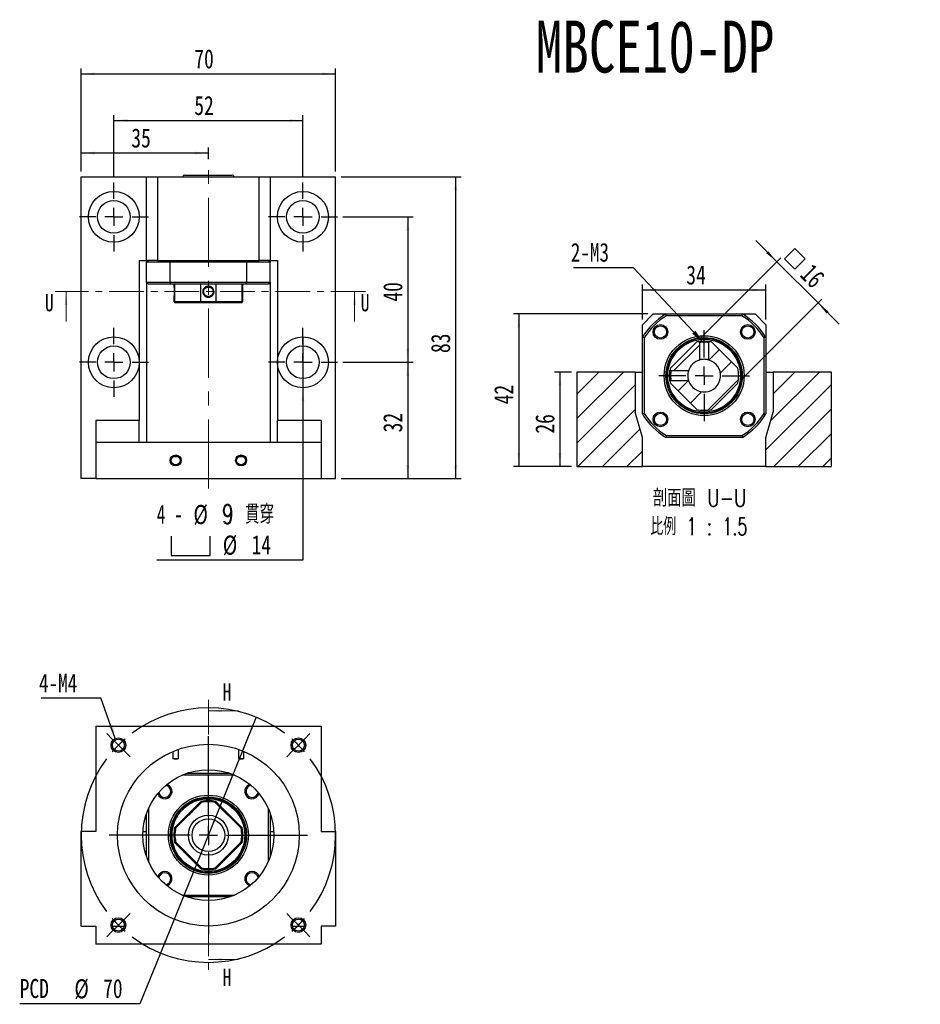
# Model space of a CAD drawing. Header units: millimetres. Extents: x 23 to 297, y 7 to 199.
# Tile 1 of 9: x 23 to 189, y 18 to 199. Entities that reach past the tile are written whole.
import ezdxf

# ---------------------------------------------------------------- set-up
doc = ezdxf.new("R2010")
doc.units = ezdxf.units.MM
doc.linetypes.add('CENTER', pattern=[10.16, 6.35, -1.27, 1.27, -1.27])
doc.linetypes.add('CENTERX2', pattern=[20.32, 12.7, -2.54, 2.54, -2.54])
doc.layers.add('FORMAT', color=7, linetype='Continuous')
doc.styles.add('SLDTEXTSTYLE0', font='TXT', dxfattribs={"width": 0.75})
doc.styles.add('SLDTEXTSTYLE1', font='TXT', dxfattribs={"width": 0.75, "bigfont": 'bigfont'})
doc.styles.add('SLDTEXTSTYLE3', font='TXT', dxfattribs={"width": 0.666667})
doc.styles.add('SLDTEXTSTYLE4', font='TXT', dxfattribs={"width": 0.6875, "bigfont": 'bigfont'})
doc.styles.add('SLDTEXTSTYLE5', font='TXT', dxfattribs={"width": 0.675, "bigfont": 'bigfont'})
doc.dimstyles.new('SLDDIMSTYLE1', dxfattribs={"dimtxt": 3.5, "dimasz": 2.5, "dimexe": 0, "dimexo": 0.0625, "dimgap": 0.875, "dimtad": 0, "dimtih": 1, "dimtoh": 1, "dimlfac": 1.5, "dimrnd": 1e-09, "dimzin": 12, "dimdsep": 46, "dimtxsty": 'SLDTEXTSTYLE0', "dimsah": 1, "dimcen": 0, "dimadec": 0, "dimazin": 3, "dimtfac": 1, "dimtmove": 0, "dimatfit": 3, "dimfxl": 1, "dimfrac": 2, "dimtolj": 1, "dimtzin": 12, "dimarcsym": 0})
doc.dimstyles.new('SLDDIMSTYLE2', dxfattribs={"dimtxt": 0.18, "dimasz": 2.5, "dimexe": 0, "dimexo": 0.0625, "dimgap": 0, "dimtad": 0, "dimtih": 1, "dimtoh": 1, "dimdec": 0, "dimrnd": 1e-09, "dimzin": 0, "dimdsep": 46, "dimtxsty": 'Standard', "dimsah": 1, "dimcen": 0.09, "dimadec": 0, "dimazin": 0, "dimtfac": 2.5, "dimtdec": 0, "dimtofl": 0, "dimtmove": 0, "dimatfit": 3, "dimfxl": 1, "dimfrac": 2, "dimtolj": 1, "dimtzin": 0, "dimarcsym": 0})
doc.dimstyles.new('SLDDIMSTYLE3', dxfattribs={"dimtxt": 3.5, "dimasz": 2.5, "dimexe": 0, "dimexo": 0.0625, "dimgap": 0.875, "dimtad": 1, "dimlfac": 1.5, "dimrnd": 1e-09, "dimzin": 12, "dimdsep": 46, "dimtxsty": 'SLDTEXTSTYLE0', "dimsah": 1, "dimcen": 0.09, "dimadec": 0, "dimazin": 3, "dimtfac": 1, "dimtofl": 0, "dimtmove": 0, "dimatfit": 3, "dimfxl": 1, "dimfrac": 2, "dimtolj": 1, "dimtzin": 12, "dimarcsym": 0})
doc.dimstyles.new('SLDDIMSTYLE4', dxfattribs={"dimtxt": 3.5, "dimasz": 2.5, "dimexe": 0, "dimexo": 0.0625, "dimgap": 0.875, "dimtad": 0, "dimtih": 1, "dimtoh": 1, "dimlfac": 1.5, "dimrnd": 1e-09, "dimzin": 12, "dimdsep": 46, "dimtxsty": 'SLDTEXTSTYLE0', "dimblk1": 'NONE', "dimsah": 1, "dimcen": 0, "dimadec": 0, "dimazin": 3, "dimtfac": 1, "dimtmove": 0, "dimatfit": 3, "dimldrblk": 'NONE', "dimfxl": 1, "dimfrac": 2, "dimtolj": 1, "dimtzin": 12, "dimarcsym": 0})
doc.dimstyles.new('SLDDIMSTYLE5', dxfattribs={"dimtxt": 3.5, "dimasz": 2.5, "dimexe": 0, "dimexo": 0.0625, "dimgap": 0.875, "dimtad": 1, "dimlfac": 1.5, "dimrnd": 1e-09, "dimzin": 12, "dimdsep": 46, "dimtxsty": 'SLDTEXTSTYLE0', "dimsah": 1, "dimcen": 0.09, "dimadec": 0, "dimazin": 3, "dimtfac": 1, "dimtmove": 0, "dimatfit": 0, "dimfxl": 1, "dimfrac": 2, "dimtolj": 1, "dimtzin": 12, "dimarcsym": 0})

# ---------------------------------------------------------------- blocks, each defined once
blk = doc.blocks.new('_D')
at = {"layer": 'FORMAT', "color": 7}
for p, q in [((66.83, 70.88), (49.31, 27.63)), ((49.31, 27.63), (45.53, 18.32)), ((45.53, 18.32), (23.47, 18.32))]:
    blk.add_line(p, q, dxfattribs=at)
for points in [[(66.83, 70.88), (65.66, 68.66), (66.13, 68.47)], [(49.31, 27.63), (50.48, 29.86), (50.02, 30.04)]]:
    blk.add_solid(points, dxfattribs=at)
at = {"layer": 'FORMAT', "color": 7, "char_height": 3.5, "attachment_point": 1, "style": 'SLDTEXTSTYLE0'}
for s, insert in [('PCD', (23.47, 22.88)), ('%%c', (33.5, 22.83)), ('70', (38.77, 22.88))]:
    blk.add_mtext(s, dxfattribs=dict(at, insert=insert))
blk = doc.blocks.new('SW_NOTE_0')
at = {"layer": 'FORMAT', "color": 0}
blk.add_line((-10.95, 0), (0, 0), dxfattribs=at)
at = {"layer": 'FORMAT', "color": 0, "insert": (-11.36, 4.42), "char_height": 3.44, "attachment_point": 1, "style": 'SLDTEXTSTYLE0'}
blk.add_mtext('4-M4', dxfattribs=at)
blk = doc.blocks.new('SW_CENTERMARKSYMBOL_0')
at = {"layer": 'FORMAT', "color": 0}
for p, q in [((0, 3.33), (0, 18.17)), ((-3.33, 0), (-18.17, 0)), ((0, 0), (-1.67, 0)), ((0, 0), (0, 1.67)), ((0, 0), (0, -1.67)), ((0, 0), (1.67, 0)), ((3.33, 0), (18.17, 0)), ((0, -3.33), (0, -18.17))]:
    blk.add_line(p, q, dxfattribs=at)
blk = doc.blocks.new('SW_CENTERMARKSYMBOL_1')
at = {"layer": 'FORMAT', "color": 0}
for p, q in [((-34.18, 1.18), (-35.13, 2.13)), ((1.18, 1.18), (2.13, 2.13)), ((-33, 0), (-34.18, 1.18)), ((-33, 0), (-31.82, -1.18)), ((-16.5, -13.17), (-16.5, 1.67)), ((0, 0), (-1.18, -1.18)), ((0, 0), (1.18, 1.18)), ((-31.82, -1.18), (-30.87, -2.13)), ((-1.18, -1.18), (-2.13, -2.13)), ((-16.5, -16.5), (-16.5, -14.83)), ((-19.83, -16.5), (-34.66, -16.5)), ((-16.5, -16.5), (-18.17, -16.5)), ((-16.5, -16.5), (-16.5, -18.17)), ((-16.5, -16.5), (-14.83, -16.5)), ((-13.17, -16.5), (1.67, -16.5)), ((-16.5, -19.83), (-16.5, -34.66)), ((-33, -33), (-31.82, -31.82)), ((-31.82, -31.82), (-30.87, -30.87)), ((-1.18, -31.82), (-2.13, -30.87)), ((0, -33), (-1.18, -31.82)), ((-34.18, -34.18), (-35.13, -35.13)), ((-33, -33), (-34.18, -34.18)), ((0, -33), (1.18, -34.18)), ((1.18, -34.18), (2.13, -35.13))]:
    blk.add_line(p, q, dxfattribs=at)
for start, end in [(53.1851, 126.8149), (130.9074, 135), (45, 49.0926), (135, 139.0926), (40.9074, 45), (143.1851, 216.8149), (323.1851, 36.8149), (220.9074, 225), (315, 319.0926), (225, 229.0926), (310.9074, 315), (233.1851, 306.8149)]:
    blk.add_arc((-16.5, -16.5), 23.33, start, end, dxfattribs=at)
blk = doc.blocks.new('_D_1')
at = {"layer": 'FORMAT', "color": 7}
for p, q in [((34.74, 170.96), (34.74, 189.85)), ((81.4, 170.96), (81.4, 189.85)), ((34.74, 188.85), (81.4, 188.85))]:
    blk.add_line(p, q, dxfattribs=at)
for points in [[(34.74, 188.85), (37.24, 188.6), (37.24, 189.1)], [(81.4, 188.85), (78.9, 189.1), (78.9, 188.6)]]:
    blk.add_solid(points, dxfattribs=at)
at = {"layer": 'FORMAT', "color": 7, "insert": (55.49, 193.36), "char_height": 3.5, "attachment_point": 1, "style": 'SLDTEXTSTYLE0'}
blk.add_mtext('70', dxfattribs=at)
blk = doc.blocks.new('_D_2')
at = {"layer": 'FORMAT', "color": 7}
for p, q in [((82.74, 162.63), (95.63, 162.63)), ((94.63, 162.63), (94.63, 135.96)), ((82.74, 135.96), (95.63, 135.96))]:
    blk.add_line(p, q, dxfattribs=at)
for points in [[(94.63, 162.63), (94.38, 160.13), (94.88, 160.13)], [(94.63, 135.96), (94.88, 138.46), (94.38, 138.46)]]:
    blk.add_solid(points, dxfattribs=at)
at = {"layer": 'FORMAT', "color": 7, "insert": (90.12, 147.09), "char_height": 3.5, "attachment_point": 1, "rotation": 90, "style": 'SLDTEXTSTYLE0'}
blk.add_mtext('40', dxfattribs=at)
blk = doc.blocks.new('_D_3')
at = {"layer": 'FORMAT', "color": 7}
for p, q in [((82.74, 135.96), (95.63, 135.96)), ((94.63, 135.96), (94.63, 114.63)), ((82.4, 114.63), (95.63, 114.63))]:
    blk.add_line(p, q, dxfattribs=at)
for points in [[(94.63, 135.96), (94.38, 133.46), (94.88, 133.46)], [(94.63, 114.63), (94.88, 117.13), (94.38, 117.13)]]:
    blk.add_solid(points, dxfattribs=at)
at = {"layer": 'FORMAT', "color": 7, "insert": (90.12, 123.11), "char_height": 3.5, "attachment_point": 1, "rotation": 90, "style": 'SLDTEXTSTYLE0'}
blk.add_mtext('32', dxfattribs=at)
blk = doc.blocks.new('_D_4')
at = {"layer": 'FORMAT', "color": 7}
for p, q in [((82.4, 169.96), (104.4, 169.96)), ((103.4, 169.96), (103.4, 114.63)), ((82.4, 114.63), (104.4, 114.63))]:
    blk.add_line(p, q, dxfattribs=at)
for points in [[(103.4, 169.96), (103.15, 167.46), (103.65, 167.46)], [(103.4, 114.63), (103.65, 117.13), (103.15, 117.13)]]:
    blk.add_solid(points, dxfattribs=at)
at = {"layer": 'FORMAT', "color": 7, "insert": (98.89, 137.66), "char_height": 3.5, "attachment_point": 1, "rotation": 90, "style": 'SLDTEXTSTYLE0'}
blk.add_mtext('83', dxfattribs=at)
blk = doc.blocks.new('SW_SYMBOL_HOLE_SPOT')
at = {"layer": 'FORMAT', "color": 0}
for p, q in [((0, 875), (0, 75)), ((1600, 75), (1600, 875)), ((0, 75), (1600, 75))]:
    blk.add_line(p, q, dxfattribs=at)
blk = doc.blocks.new('_D_5')
at = {"layer": 'FORMAT'}
for p, q in [((75.4, 140.63), (75.4, 131.3)), ((75.4, 131.3), (75.4, 99.68)), ((75.4, 99.68), (48.6, 99.68))]:
    blk.add_line(p, q, dxfattribs=at)
blk.add_solid([(75.4, 131.3), (75.15, 128.8), (75.65, 128.8)], dxfattribs=at)
at = {"layer": 'FORMAT', "xscale": 0.0044707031, "yscale": 0.0044707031, "zscale": 0.0044707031}
blk.add_blockref('SW_SYMBOL_HOLE_SPOT', (51.26, 100.17), dxfattribs=at)
at = {"layer": 'FORMAT', "char_height": 3.5, "attachment_point": 1}
for s, insert, style in [('4 -', (48.6, 109.86), 'SLDTEXTSTYLE3'), ('%%c', (55.33, 109.8), 'SLDTEXTSTYLE0'), ('9 \\M+18AD1\\M+190FA', (60.6, 109.86), 'SLDTEXTSTYLE4'), ('%%c', (60.71, 104.19), 'SLDTEXTSTYLE0'), ('14', (65.99, 104.25), 'SLDTEXTSTYLE0')]:
    blk.add_mtext(s, dxfattribs=dict(at, insert=insert, style=style))
blk = doc.blocks.new('_NONE')
blk = doc.blocks.new('_D_6')
at = {"layer": 'FORMAT', "color": 7}
for p, q in [((34.74, 170.96), (34.74, 175.33)), ((58.07, 173.19), (58.07, 175.33)), ((58.07, 174.33), (34.74, 174.33))]:
    blk.add_line(p, q, dxfattribs=at)
for points in [[(34.74, 174.33), (37.24, 174.08), (37.24, 174.58)], [(58.07, 174.33), (55.57, 174.58), (55.57, 174.08)]]:
    blk.add_solid(points, dxfattribs=at)
at = {"layer": 'FORMAT', "color": 7, "insert": (43.94, 178.85), "char_height": 3.5, "attachment_point": 1, "style": 'SLDTEXTSTYLE0'}
blk.add_mtext('35', dxfattribs=at)
blk = doc.blocks.new('_D_7')
at = {"layer": 'FORMAT', "color": 7}
for p, q in [((40.74, 169.96), (40.74, 181.3)), ((75.4, 169.96), (75.4, 181.3)), ((40.74, 180.3), (75.4, 180.3))]:
    blk.add_line(p, q, dxfattribs=at)
for points in [[(40.74, 180.3), (43.24, 180.05), (43.24, 180.55)], [(75.4, 180.3), (72.9, 180.55), (72.9, 180.05)]]:
    blk.add_solid(points, dxfattribs=at)
at = {"layer": 'FORMAT', "color": 7, "insert": (55.49, 184.81), "char_height": 3.5, "attachment_point": 1, "style": 'SLDTEXTSTYLE0'}
blk.add_mtext('52', dxfattribs=at)
blk = doc.blocks.new('SW_CENTERMARKSYMBOL_2')
at = {"layer": 'FORMAT', "color": 0}
for p, q in [((0, 3.33), (0, 6.33)), ((-3.33, 0), (-6.33, 0)), ((0, 0), (-1.67, 0)), ((0, 0), (0, 1.67)), ((0, 0), (0, -1.67)), ((0, 0), (1.67, 0)), ((3.33, 0), (6.33, 0)), ((0, -3.33), (0, -6.33))]:
    blk.add_line(p, q, dxfattribs=at)
blk = doc.blocks.new('SW_CENTERMARKSYMBOL_3')
at = {"layer": 'FORMAT', "color": 0}
for p, q in [((0, 3.33), (0, 6.33)), ((-3.33, 0), (-6.33, 0)), ((0, 0), (-1.67, 0)), ((0, 0), (0, 1.67)), ((0, 0), (0, -1.67)), ((0, 0), (1.67, 0)), ((3.33, 0), (6.33, 0)), ((0, -3.33), (0, -6.33))]:
    blk.add_line(p, q, dxfattribs=at)
blk = doc.blocks.new('SW_CENTERMARKSYMBOL_4')
at = {"layer": 'FORMAT', "color": 0}
for p, q in [((0, 3.33), (0, 6.33)), ((-3.33, 0), (-6.33, 0)), ((0, 0), (-1.67, 0)), ((0, 0), (0, 1.67)), ((0, 0), (0, -1.67)), ((0, 0), (1.67, 0)), ((3.33, 0), (6.33, 0)), ((0, -3.33), (0, -6.33))]:
    blk.add_line(p, q, dxfattribs=at)
blk = doc.blocks.new('SW_CENTERMARKSYMBOL_5')
at = {"layer": 'FORMAT', "color": 0}
for p, q in [((0, 3.33), (0, 6.33)), ((-3.33, 0), (-6.33, 0)), ((0, 0), (-1.67, 0)), ((0, 0), (0, 1.67)), ((0, 0), (0, -1.67)), ((0, 0), (1.67, 0)), ((3.33, 0), (6.33, 0)), ((0, -3.33), (0, -6.33))]:
    blk.add_line(p, q, dxfattribs=at)
blk = doc.blocks.new('_D_8')
at = {"layer": 'FORMAT', "color": 7}
for p, q in [((124.64, 134.18), (121.53, 134.18)), ((122.53, 134.18), (122.53, 116.84)), ((124.64, 116.84), (121.53, 116.84))]:
    blk.add_line(p, q, dxfattribs=at)
for points in [[(122.53, 134.18), (122.28, 131.68), (122.78, 131.68)], [(122.53, 116.84), (122.78, 119.34), (122.28, 119.34)]]:
    blk.add_solid(points, dxfattribs=at)
at = {"layer": 'FORMAT', "color": 7, "insert": (118.01, 122.89), "char_height": 3.5, "attachment_point": 1, "rotation": 90, "style": 'SLDTEXTSTYLE0'}
blk.add_mtext('26', dxfattribs=at)
blk = doc.blocks.new('_D_9')
at = {"layer": 'FORMAT', "color": 7}
for p, q in [((138.64, 144.84), (113.99, 144.84)), ((114.99, 144.84), (114.99, 116.84)), ((124.64, 116.84), (113.99, 116.84))]:
    blk.add_line(p, q, dxfattribs=at)
for points in [[(114.99, 144.84), (114.74, 142.34), (115.24, 142.34)], [(114.99, 116.84), (115.24, 119.34), (114.74, 119.34)]]:
    blk.add_solid(points, dxfattribs=at)
at = {"layer": 'FORMAT', "color": 7, "insert": (110.48, 128.26), "char_height": 3.5, "attachment_point": 1, "rotation": 90, "style": 'SLDTEXTSTYLE0'}
blk.add_mtext('42', dxfattribs=at)
blk = doc.blocks.new('_D_10')
at = {"layer": 'FORMAT', "color": 7}
for p, q in [((137.64, 143.84), (137.64, 150.22)), ((160.31, 143.84), (160.31, 150.22)), ((137.64, 149.22), (160.31, 149.22))]:
    blk.add_line(p, q, dxfattribs=at)
for points in [[(137.64, 149.22), (140.14, 148.97), (140.14, 149.47)], [(160.31, 149.22), (157.81, 149.47), (157.81, 148.97)]]:
    blk.add_solid(points, dxfattribs=at)
at = {"layer": 'FORMAT', "color": 7, "insert": (145.7, 153.73), "char_height": 3.5, "attachment_point": 1, "style": 'SLDTEXTSTYLE0'}
blk.add_mtext('34', dxfattribs=at)
blk = doc.blocks.new('SW_SYMBOL_MOD_BOX')
at = {"layer": 'FORMAT', "color": 0}
for p, q in [((200, 200), (200, 800)), ((200, 800), (800, 800)), ((800, 800), (800, 200)), ((200, 200), (800, 200))]:
    blk.add_line(p, q, dxfattribs=at)
blk = doc.blocks.new('_D_11')
at = {"layer": 'FORMAT', "color": 7}
for p, q in [((162.31, 154.38), (158.42, 158.27)), ((148.33, 140.4), (163.01, 155.09)), ((162.31, 154.38), (169.85, 146.84)), ((155.87, 132.86), (170.56, 147.55)), ((169.85, 146.84), (173.74, 142.95))]:
    blk.add_line(p, q, dxfattribs=at)
for points in [[(162.31, 154.38), (160.72, 156.33), (160.36, 155.98)], [(169.85, 146.84), (171.44, 144.9), (171.79, 145.25)]]:
    blk.add_solid(points, dxfattribs=at)
at = {"layer": 'FORMAT', "color": 7, "xscale": 0.0044707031, "yscale": 0.0044707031, "zscale": 0.0044707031, "rotation": 315}
blk.add_blockref('SW_SYMBOL_MOD_BOX', (162.42, 154.96), dxfattribs=at)
at = {"layer": 'FORMAT', "color": 7, "insert": (168.84, 154.31), "char_height": 3.5, "attachment_point": 1, "rotation": 315, "style": 'SLDTEXTSTYLE0'}
blk.add_mtext('16', dxfattribs=at)
blk = doc.blocks.new('SW_NOTE_1')
at = {"layer": 'FORMAT', "color": 0, "char_height": 3.175, "attachment_point": 2}
for s, insert, style in [('\\M+19655\\M+196CA\\M+19AA4 U-U', (10.32, 4.09), 'SLDTEXTSTYLE1'), ('\\M+194E4\\M+197E1 1 : 1.5', (10.2, -1.14), 'SLDTEXTSTYLE5')]:
    blk.add_mtext(s, dxfattribs=dict(at, insert=insert, style=style))
blk = doc.blocks.new('SW_NOTE_2')
at = {"layer": 'FORMAT', "color": 0}
blk.add_line((-10.95, 0), (0, 0), dxfattribs=at)
at = {"layer": 'FORMAT', "color": 0, "insert": (-11.42, 4.51), "char_height": 3.44, "attachment_point": 1, "style": 'SLDTEXTSTYLE0'}
blk.add_mtext('2-M3', dxfattribs=at)
blk = doc.blocks.new('SW_CENTERMARKSYMBOL_6')
at = {"layer": 'FORMAT', "color": 0}
for p, q in [((0, 3.33), (0, 8.33)), ((-3.33, 0), (-8.33, 0)), ((0, 0), (-1.67, 0)), ((0, 0), (0, 1.67)), ((0, 0), (0, -1.67)), ((0, 0), (1.67, 0)), ((3.33, 0), (8.33, 0)), ((0, -3.33), (0, -8.33))]:
    blk.add_line(p, q, dxfattribs=at)

msp = doc.modelspace()

# ---------------------------------------------------------------- hatches: boundary and pattern name
at = {"layer": 'FORMAT', "linetype": 'Continuous', "lineweight": 18}
h = msp.add_hatch(dxfattribs=at)
h.set_pattern_fill('ANSI31', color=256, style=0)
edge = h.paths.add_edge_path(flags=0)
edge.add_arc((148.9741, 133.5099), 6.3333, 189.444163, 192.363102)
edge.add_line((142.7876, 132.1539), (147.6181, 127.3234))
edge.add_arc((148.9741, 133.5099), 6.3333, 257.636898, 282.363102)
edge.add_line((150.3301, 127.3234), (155.1605, 132.1539))
edge.add_arc((148.9741, 133.5099), 6.3333, 347.636898, 372.363102)
edge.add_line((155.1605, 134.8659), (150.3301, 139.6964))
edge.add_arc((148.9741, 133.5099), 6.3333, 77.636898, 80.556447)
edge.add_spline(control_points=[(150.0132, 139.7574), (149.9984, 139.7428), (149.9837, 139.7282), (149.9691, 139.7136), (149.9544, 139.6989), (149.9398, 139.6843), (149.9251, 139.6697), (149.8965, 139.6411), (149.8679, 139.6125), (149.8393, 139.5839)], knot_values=[0, 0, 0, 0, 0.00009315, 0.00009315, 0.00009315, 0.0001863, 0.0001863, 0.0001863, 0.00036829, 0.00036829, 0.00036829, 0.00036829], weights=[1, 1, 1, 1, 1, 1, 1, 1, 1, 1], degree=3, periodic=0)
edge.add_line((149.8393, 139.5839), (149.8394, 136.3824))
edge.add_arc((148.9741, 133.5099), 3, -163.235945, 73.235945, ccw=False)
edge.add_line((146.1016, 132.6446), (142.8999, 132.6446))
edge.add_spline(control_points=[(142.8999, 132.6446), (142.8854, 132.63), (142.8708, 132.6153), (142.8561, 132.6007), (142.8415, 132.5861), (142.8269, 132.5714), (142.8123, 132.5568), (142.7837, 132.5281), (142.7551, 132.4995), (142.7265, 132.4709)], knot_values=[0, 0, 0, 0, 0.00009315, 0.00009315, 0.00009315, 0.0001863, 0.0001863, 0.0001863, 0.00036829, 0.00036829, 0.00036829, 0.00036829], weights=[1, 1, 1, 1, 1, 1, 1, 1, 1, 1], degree=3, periodic=0)
h = msp.add_hatch(dxfattribs=at)
h.set_pattern_fill('ANSI31', color=256, style=0)
edge = h.paths.add_edge_path(flags=0)
edge.add_arc((148.9741, 133.5099), 6.3333, 167.636898, 170.556582)
edge.add_spline(control_points=[(142.7266, 134.549), (142.7411, 134.5342), (142.7558, 134.5196), (142.7704, 134.5049), (142.785, 134.4903), (142.7996, 134.4756), (142.8143, 134.461), (142.8429, 134.4324), (142.8714, 134.4037), (142.9, 134.3751)], knot_values=[0, 0, 0, 0, 0.00009315, 0.00009315, 0.00009315, 0.0001863, 0.0001863, 0.0001863, 0.00036829, 0.00036829, 0.00036829, 0.00036829], weights=[1, 1, 1, 1, 1, 1, 1, 1, 1, 1], degree=3, periodic=0)
edge.add_line((142.9, 134.3751), (146.1016, 134.3752))
edge.add_arc((148.9741, 133.5099), 3, 106.764055, 163.235945, ccw=False)
edge.add_line((148.1088, 136.3824), (148.1088, 139.584))
edge.add_spline(control_points=[(148.1088, 139.584), (148.0941, 139.5986), (148.0795, 139.6132), (148.0649, 139.6278), (148.0502, 139.6424), (148.0356, 139.6571), (148.0209, 139.6717), (147.9923, 139.7003), (147.9637, 139.7289), (147.9351, 139.7574)], knot_values=[0, 0, 0, 0, 0.00009315, 0.00009315, 0.00009315, 0.0001863, 0.0001863, 0.0001863, 0.00036829, 0.00036829, 0.00036829, 0.00036829], weights=[1, 1, 1, 1, 1, 1, 1, 1, 1, 1], degree=3, periodic=0)
edge.add_arc((148.9741, 133.5099), 6.3333, 99.442186, 102.363102)
edge.add_line((147.6181, 139.6964), (142.7876, 134.8659))
h = msp.add_hatch(dxfattribs=at)
h.set_pattern_fill('ANSI31', color=256, style=0)
h.paths.add_polyline_path([(136.3074, 134.1766), (125.6407, 134.1766), (125.6407, 116.8432), (137.6407, 116.8432), (137.6407, 122.1766), (136.3074, 126.8432)], flags=0)
h = msp.add_hatch(dxfattribs=at)
h.set_pattern_fill('ANSI31', color=256, style=0)
h.paths.add_polyline_path([(160.3074, 122.1766), (160.3074, 116.8432), (172.3074, 116.8432), (172.3074, 134.1766), (161.6407, 134.1766), (161.6407, 126.8432)], flags=0)

# ---------------------------------------------------------------- linework, layer by layer
at = {"color": 7, "linetype": 'Continuous', "lineweight": 25}
for p, q in [((34.7378, 114.63), (34.7378, 169.9633)), ((34.7378, 169.9633), (46.7378, 169.9633)), ((46.7378, 154.63), (46.7378, 169.9633)), ((46.7378, 169.9633), (48.7378, 169.9633)), ((48.7378, 169.9633), (48.7378, 154.63)), ((48.7378, 169.9633), (67.4045, 169.9633)), ((53.7045, 170.2966), (62.4378, 170.2966)), ((67.4045, 154.63), (67.4045, 169.9633)), ((67.4045, 169.9633), (69.4045, 169.9633)), ((69.4045, 169.9633), (69.4045, 154.63)), ((69.4045, 169.9633), (81.4045, 169.9633)), ((81.4045, 114.63), (81.4045, 169.9633)), ((45.4045, 154.63), (45.4045, 125.2966)), ((45.4045, 154.63), (46.7378, 154.63)), ((48.7378, 154.63), (46.7378, 154.63)), ((46.7378, 154.63), (46.7378, 154.2966)), ((51.0474, 154.2966), (46.7378, 154.2966)), ((46.7378, 150.63), (46.7378, 154.2966)), ((48.7378, 154.63), (67.4045, 154.63)), ((65.0949, 154.2966), (51.0474, 154.2966)), ((51.0474, 150.63), (51.0474, 154.2966)), ((69.4045, 154.2966), (65.0949, 154.2966)), ((65.0949, 150.63), (65.0949, 154.2966)), ((69.4045, 154.63), (67.4045, 154.63)), ((69.4045, 154.63), (70.7378, 154.63)), ((69.4045, 154.63), (69.4045, 154.2966)), ((69.4045, 150.63), (69.4045, 154.2966)), ((70.7378, 154.63), (70.7378, 125.2966)), ((46.7378, 150.63), (51.0474, 150.63)), ((46.7378, 150.63), (46.7378, 121.2966)), ((51.143, 150.2966), (47.0712, 150.2966)), ((51.0474, 150.63), (65.0949, 150.63)), ((64.9994, 150.2966), (51.143, 150.2966)), ((51.7378, 150.2966), (51.7378, 149.908)), ((51.8847, 150.2966), (51.8847, 147.0966)), ((56.7152, 147.0966), (56.7152, 150.2966)), ((59.4272, 150.2966), (59.4272, 147.0966)), ((64.2576, 147.0966), (64.2576, 150.2966)), ((64.4045, 147.0966), (64.4045, 150.2966)), ((69.0712, 150.2966), (64.9994, 150.2966)), ((65.0949, 150.63), (69.4045, 150.63)), ((69.4045, 150.63), (69.4045, 121.2966)), ((51.7378, 147.8855), (51.7378, 147.0966)), ((51.7378, 147.0966), (51.9378, 146.8966)), ((51.7378, 147.0966), (51.8847, 147.0966)), ((51.8847, 147.0966), (56.7152, 147.0966)), ((52.0679, 146.8966), (51.9378, 146.8966)), ((56.8148, 146.8966), (52.0679, 146.8966)), ((56.7152, 147.0966), (59.4272, 147.0966)), ((59.3275, 146.8966), (56.8148, 146.8966)), ((64.0745, 146.8966), (59.3275, 146.8966)), ((59.4272, 147.0966), (64.2576, 147.0966)), ((64.2045, 146.8966), (64.0745, 146.8966)), ((64.2045, 146.8966), (64.4045, 147.0966)), ((64.2576, 147.0966), (64.4045, 147.0966)), ((139.6407, 144.8432), (137.6407, 142.8432)), ((139.6407, 144.8432), (141.9503, 144.8432)), ((141.9503, 144.8432), (155.9978, 144.8432)), ((155.9023, 144.5099), (142.0459, 144.5099)), ((155.9978, 144.8432), (158.3074, 144.8432)), ((160.3074, 142.8432), (158.3074, 144.8432)), ((137.6407, 140.5337), (137.6407, 142.8432)), ((160.3074, 142.8432), (160.3074, 140.5337)), ((137.6407, 126.4861), (137.6407, 140.5337)), ((137.9741, 140.4381), (137.9741, 126.5817)), ((147.6181, 139.6964), (142.7876, 134.8659)), ((148.1088, 139.584), (148.1088, 136.3824)), ((149.8394, 136.3824), (149.8394, 139.584)), ((155.1605, 134.8659), (150.3301, 139.6964)), ((159.9741, 126.5817), (159.9741, 140.4381)), ((160.3074, 140.5337), (160.3074, 126.4861)), ((125.6407, 134.1766), (125.6407, 116.8432)), ((136.3074, 134.1766), (125.6407, 134.1766)), ((136.3074, 134.1766), (136.3074, 126.8432)), ((136.3074, 134.1766), (137.6407, 134.1766)), ((146.1016, 134.3752), (142.8999, 134.3752)), ((160.3074, 134.1766), (161.6407, 134.1766)), ((161.6407, 134.1766), (161.6407, 126.8432)), ((172.3074, 134.1766), (161.6407, 134.1766)), ((172.3074, 116.8432), (172.3074, 134.1766)), ((142.7876, 132.1539), (147.6181, 127.3234)), ((142.8999, 132.6446), (146.1016, 132.6446)), ((150.3301, 127.3234), (155.1605, 132.1539)), ((137.6407, 122.1766), (136.3074, 126.8432)), ((160.3074, 122.1766), (161.6407, 126.8432)), ((45.4045, 125.2966), (37.4045, 125.2966)), ((37.4045, 125.2966), (37.4045, 121.2966)), ((45.4045, 121.2966), (45.4045, 125.2966)), ((78.7378, 125.2966), (70.7378, 125.2966)), ((70.7378, 121.2966), (70.7378, 125.2966)), ((78.7378, 125.2966), (78.7378, 121.2966)), ((37.4045, 121.2966), (78.7378, 121.2966)), ((37.4045, 121.2966), (37.4045, 114.63)), ((78.7378, 121.2966), (78.7378, 114.63)), ((137.6407, 116.8432), (137.6407, 122.1766)), ((155.9978, 122.1766), (141.9503, 122.1766)), ((142.0459, 122.5099), (155.9023, 122.5099)), ((160.3074, 116.8432), (160.3074, 122.1766)), ((125.6407, 116.8432), (137.6407, 116.8432)), ((160.3074, 116.8432), (137.6407, 116.8432)), ((160.3074, 116.8432), (172.3074, 116.8432)), ((37.4045, 114.63), (34.7378, 114.63)), ((37.4045, 114.63), (78.7378, 114.63)), ((78.7378, 114.63), (81.4045, 114.63)), ((37.4045, 69.2588), (37.4045, 49.9255)), ((37.4045, 69.2588), (78.7378, 69.2588)), ((78.7378, 69.2588), (78.7378, 49.9255)), ((51.5712, 64.6057), (51.5712, 63.2588)), ((52.5712, 63.2588), (51.5712, 63.2588)), ((52.5712, 63.2588), (52.5712, 64.9918)), ((63.5712, 64.9918), (63.5712, 63.2588)), ((64.5712, 63.2588), (63.5712, 63.2588)), ((64.5712, 63.2588), (64.5712, 64.6057)), ((62.867, 60.2588), (53.2753, 60.2588)), ((54.1271, 60.5921), (62.0152, 60.5921)), ((51.8847, 50.6148), (56.7152, 55.4453)), ((56.8148, 55.2621), (52.0679, 50.5152)), ((64.0745, 50.5152), (59.3275, 55.2621)), ((59.4272, 55.4453), (64.2576, 50.6148)), ((46.7378, 45.3148), (46.7378, 53.2029)), ((47.0712, 54.0546), (47.0712, 44.463)), ((69.0712, 44.463), (69.0712, 54.0546)), ((69.4045, 53.2029), (69.4045, 45.3148)), ((34.7378, 32.5921), (34.7378, 49.9255)), ((37.4045, 49.9255), (34.7378, 49.9255)), ((46.0897, 49.9255), (46.7378, 49.9255)), ((69.4045, 49.9255), (70.0526, 49.9255)), ((78.7378, 49.9255), (81.4045, 49.9255)), ((81.4045, 49.9255), (81.4045, 32.5921)), ((56.7152, 43.0723), (51.8847, 47.9028)), ((52.0679, 48.0025), (56.8148, 43.2555)), ((59.3275, 43.2555), (64.0745, 48.0025)), ((64.2576, 47.9028), (59.4272, 43.0723)), ((53.2753, 38.2588), (62.867, 38.2588)), ((62.0152, 37.9255), (54.1271, 37.9255)), ((34.7378, 32.5921), (37.4045, 32.5921)), ((37.4045, 32.5921), (37.4045, 29.2588)), ((81.4045, 32.5921), (78.7378, 32.5921)), ((78.7378, 32.5921), (78.7378, 29.2588)), ((78.7378, 29.2588), (37.4045, 29.2588))]:
    msp.add_line(p, q, dxfattribs=at)
at = {"color": 7, "linetype": 'CENTER', "lineweight": 18}
for p, q in [((86.8801, 148.9454), (29.973, 148.9454)), ((58.0712, 74.0588), (58.0712, 24.4588))]:
    msp.add_line(p, q, dxfattribs=at)
at = {"color": 7, "linetype": 'Continuous', "lineweight": 18}
for p, q in [((31.973, 143.4454), (31.973, 148.9454)), ((84.8801, 143.4454), (84.8801, 148.9454)), ((63.5712, 72.0588), (58.0712, 72.0588)), ((63.5712, 26.4588), (58.0712, 26.4588))]:
    msp.add_line(p, q, dxfattribs=at)
at = {"color": 7, "linetype": 'Continuous', "lineweight": 25, "flags": 128}
for points in [[(148.1088, 139.5839), (148.0649, 139.6278), (148.0209, 139.6717), (147.978, 139.7146), (147.9351, 139.7574)], [(150.013, 139.7574), (149.9691, 139.7136), (149.9251, 139.6697), (149.8822, 139.6268), (149.8393, 139.5839)], [(142.7265, 134.5488), (142.7704, 134.5049), (142.8143, 134.461), (142.8571, 134.418), (142.9, 134.3751)], [(142.9, 132.6446), (142.8561, 132.6007), (142.8123, 132.5568), (142.7694, 132.5138), (142.7265, 132.4709)]]:
    msp.add_lwpolyline(points, dxfattribs=at)
at = {"color": 7, "linetype": 'Continuous', "lineweight": 25}
for centre, radius in [((40.7378, 162.63), 4.6667), ((75.4045, 162.63), 4.6667), ((40.7378, 162.63), 3), ((75.4045, 162.63), 3), ((140.9602, 141.5238), 1.35), ((140.9602, 141.5238), 1.1167), ((156.9879, 141.5238), 1.35), ((156.9879, 141.5238), 1.1167), ((148.9741, 133.5099), 7.3333), ((40.7378, 135.9633), 4.6663), ((75.4045, 135.9633), 4.6663), ((148.9741, 133.5099), 7), ((148.9741, 133.5099), 6.8667), ((148.9741, 133.5099), 6.6667), ((40.7378, 135.9633), 3), ((75.4045, 135.9633), 3), ((140.9602, 125.496), 1.35), ((140.9602, 125.496), 1.1167), ((156.9879, 125.496), 1.35), ((156.9879, 125.496), 1.1167), ((52.0712, 117.9633), 1.0167), ((52.0712, 117.9633), 0.8333), ((64.0712, 117.9633), 1.0167), ((64.0712, 117.9633), 0.8333), ((41.572, 65.758), 1.35), ((41.572, 65.758), 1.1), ((74.5703, 65.758), 1.35), ((74.5703, 65.758), 1.1), ((58.0712, 49.2588), 16.6667), ((58.0712, 49.2588), 12), ((58.0712, 49.2588), 7.3333), ((58.0712, 49.2588), 7), ((58.0712, 49.2588), 6.8667), ((58.0712, 49.2588), 6.6667), ((58.0712, 49.2588), 3.6667), ((58.0712, 49.2588), 3), ((41.572, 32.7597), 1.35), ((41.572, 32.7597), 1.1), ((74.5703, 32.7597), 1.35), ((74.5703, 32.7597), 1.1)]:
    msp.add_circle(centre, radius, dxfattribs=at)
for centre, radius, start, end in [((53.7045, 169.9633), 0.3333, 90, 180), ((62.4378, 169.9633), 0.3333, 0, 90), ((148.9741, 133.5099), 13.3333, 121.788331, 148.211669), ((148.9741, 133.5099), 13, 122.204228, 147.795772), ((148.9741, 133.5099), 13, 32.204228, 57.795772), ((148.9741, 133.5099), 13.3333, 31.788331, 58.211669), ((148.9741, 133.5099), 6.3333, 99.444348, 102.363102), ((148.9741, 133.5099), 6.3333, 77.636898, 80.556447), ((148.9741, 133.5099), 3, 106.764055, 163.235945), ((148.9741, 133.5099), 3, 196.764055, 73.235945), ((148.9741, 133.5099), 6.3333, 167.636898, 170.556582), ((148.9741, 133.5099), 6.3333, 347.636898, 12.363102), ((148.9741, 133.5099), 6.3333, 189.444163, 192.363102), ((148.9741, 133.5099), 13.3333, 211.788331, 238.211669), ((148.9741, 133.5099), 13, 212.204228, 237.795772), ((148.9741, 133.5099), 6.3333, 257.636898, 282.363102), ((148.9741, 133.5099), 13, 302.204228, 327.795772), ((148.9741, 133.5099), 13.3333, 301.788331, 328.211669), ((50.0573, 57.2727), 1.35, 198.333751, 71.666249), ((50.0573, 57.2727), 1.1167, 190.576215, 79.423785), ((66.0851, 57.2727), 1.35, 108.333751, 341.666249), ((66.0851, 57.2727), 1.1167, 100.576215, 349.423785), ((58.0712, 49.2588), 6.3333, 77.636898, 102.363102), ((58.0712, 49.2588), 6.1333, 78.179882, 101.820118), ((58.0712, 49.2588), 6.3333, 167.636898, 192.363102), ((58.0712, 49.2588), 6.3333, 347.636898, 12.363102), ((58.0712, 49.2588), 6.1333, 168.179882, 191.820118), ((58.0712, 49.2588), 6.1333, 348.179882, 11.820118), ((50.0573, 41.2449), 1.35, 90, 161.666249), ((50.0573, 41.2449), 1.1167, 90, 169.423785), ((50.0573, 41.2449), 1.35, 288.333751, 90), ((50.0573, 41.2449), 1.1167, 280.576215, 90), ((58.0712, 49.2588), 6.3333, 257.636898, 282.363102), ((58.0712, 49.2588), 6.1333, 258.179882, 281.820118), ((66.0851, 41.2449), 1.35, 90, 251.666249), ((66.0851, 41.2449), 1.1167, 90, 259.423785), ((66.0851, 41.2449), 1.35, 18.333751, 90), ((66.0851, 41.2449), 1.1167, 10.576215, 90)]:
    msp.add_arc(centre, radius, start, end, dxfattribs=at)
for points in [[(47.0712, 154.63), (46.9601, 154.5189), (46.849, 154.4078), (46.7378, 154.2966)], [(51.143, 154.63), (51.1109, 154.5189), (51.0791, 154.4078), (51.0474, 154.2966)], [(64.9994, 154.63), (65.0314, 154.5189), (65.0633, 154.4078), (65.0949, 154.2966)], [(69.0712, 154.63), (69.1823, 154.5189), (69.2934, 154.4078), (69.4045, 154.2966)], [(47.0712, 150.2966), (46.9601, 150.4077), (46.849, 150.5188), (46.7378, 150.63)], [(51.143, 150.2966), (51.1109, 150.4077), (51.0791, 150.5188), (51.0474, 150.63)], [(64.9994, 150.2966), (65.0314, 150.4077), (65.0633, 150.5188), (65.0949, 150.63)], [(69.4045, 150.63), (69.2934, 150.5188), (69.1823, 150.4077), (69.0712, 150.2966)], [(51.8847, 147.0966), (51.9457, 147.0299), (52.0067, 146.9633), (52.0679, 146.8966)], [(56.7152, 147.0966), (56.7485, 147.0299), (56.7817, 146.9633), (56.8148, 146.8966)], [(59.4272, 147.0966), (59.3938, 147.0299), (59.3606, 146.9633), (59.3275, 146.8966)], [(64.2576, 147.0966), (64.1967, 147.0299), (64.1356, 146.9633), (64.0745, 146.8966)], [(142.0459, 144.5099), (142.0138, 144.621), (141.9819, 144.7321), (141.9503, 144.8432)], [(155.9023, 144.5099), (155.9343, 144.621), (155.9662, 144.7321), (155.9978, 144.8432)], [(137.9741, 140.4381), (137.863, 140.4702), (137.7519, 140.502), (137.6407, 140.5337)], [(160.3074, 140.5337), (160.1963, 140.502), (160.0851, 140.4702), (159.9741, 140.4381)], [(137.9741, 126.5817), (137.863, 126.5496), (137.7519, 126.5178), (137.6407, 126.4861)], [(159.9741, 126.5817), (160.0851, 126.5496), (160.1963, 126.5178), (160.3074, 126.4861)], [(142.0459, 122.5099), (142.0138, 122.3988), (141.9819, 122.2877), (141.9503, 122.1766)], [(155.9023, 122.5099), (155.9343, 122.3988), (155.9662, 122.2877), (155.9978, 122.1766)], [(56.7152, 55.4453), (56.7485, 55.3843), (56.7817, 55.3233), (56.8148, 55.2621)], [(59.4272, 55.4453), (59.3938, 55.3843), (59.3606, 55.3233), (59.3275, 55.2621)], [(51.8847, 50.6148), (51.9457, 50.5815), (52.0067, 50.5482), (52.0679, 50.5152)], [(64.2576, 50.6148), (64.1967, 50.5815), (64.1356, 50.5482), (64.0745, 50.5152)], [(52.0679, 48.0025), (52.0067, 47.9694), (51.9457, 47.9362), (51.8847, 47.9028)], [(64.2576, 47.9028), (64.1967, 47.9362), (64.1356, 47.9694), (64.0745, 48.0025)], [(56.7152, 43.0723), (56.7485, 43.1333), (56.7817, 43.1944), (56.8148, 43.2555)], [(59.4272, 43.0723), (59.3938, 43.1333), (59.3606, 43.1944), (59.3275, 43.2555)]]:
    msp.add_open_spline(points, degree=3, dxfattribs=at)
for points, knots in [([(51.7378, 149.908), (51.7406, 149.8943), (51.746, 149.867), (51.7806, 149.6281), (51.8092, 149.3534), (51.8219, 149.0969), (51.8249, 148.8966), (51.8219, 148.6964), (51.8093, 148.44), (51.7806, 148.1653), (51.746, 147.926), (51.7406, 147.899), (51.7379, 147.8855)], [0, 0, 0, 0, 0.12640775, 0.25203957, 0.37638046, 0.43704645, 0.50004331, 0.56285336, 0.62343453, 0.74796696, 0.87374026, 1, 1, 1, 1]), ([(58.0712, 147.8853), (57.979, 147.8854), (57.7983, 147.9057), (57.5437, 148.0082), (57.2945, 148.1996), (57.0798, 148.4952), (57.015, 148.8542), (57.0516, 149.1623), (57.1573, 149.4103), (57.3285, 149.6193), (57.544, 149.7855), (57.799, 149.8878), (58.0719, 149.9182), (58.3447, 149.8879), (58.599, 149.7852), (58.848, 149.5934), (59.0627, 149.2976), (59.1274, 148.9385), (59.0905, 148.6305), (58.9845, 148.3824), (58.8132, 148.1734), (58.598, 148.0072), (58.3436, 147.9051), (58.1631, 147.8852), (58.0712, 147.8853)], [0, 0, 0, 0, 0.042749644, 0.083869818, 0.126277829, 0.188355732, 0.249772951, 0.291217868, 0.331470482, 0.373698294, 0.416152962, 0.457328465, 0.500159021, 0.542808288, 0.583882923, 0.626319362, 0.688463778, 0.7498408, 0.791293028, 0.831576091, 0.873854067, 0.916271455, 0.957340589, 1, 1, 1, 1]), ([(58.0712, 148.03), (58.1344, 148.03), (58.2732, 148.0452), (58.4881, 148.1235), (58.6935, 148.2742), (58.8443, 148.4796), (58.9226, 148.6948), (58.9487, 148.932), (58.899, 149.222), (58.7257, 149.4955), (58.4889, 149.6692), (58.2741, 149.7478), (58.0359, 149.7743), (57.7451, 149.7243), (57.4712, 149.5502), (57.2978, 149.3131), (57.2197, 149.098), (57.1937, 148.861), (57.2435, 148.571), (57.4168, 148.2975), (57.6537, 148.1239), (57.8689, 148.0452), (58.0079, 148.03), (58.0712, 148.03)], [0, 0, 0, 0, 0.03483668, 0.07651852, 0.12506732, 0.17390127, 0.21562475, 0.25025764, 0.30472241, 0.37497089, 0.42355833, 0.46524713, 0.50005866, 0.55489901, 0.62499418, 0.67377223, 0.71546325, 0.75008739, 0.80451737, 0.87476873, 0.92338507, 0.96512166, 1, 1, 1, 1]), ([(147.9348, 139.7574), (147.9367, 139.7577), (147.9403, 139.7583), (147.9543, 139.7606), (147.9745, 139.7639), (148.0016, 139.7682), (148.0354, 139.7733), (148.076, 139.7793), (148.1233, 139.7859), (148.1774, 139.793), (148.28, 139.8056), (148.4469, 139.8227), (148.7019, 139.8392), (149.0182, 139.8463), (149.3846, 139.8339), (149.6575, 139.8073), (149.8155, 139.7873), (149.8991, 139.7755), (149.9601, 139.7661), (150.0006, 139.7595), (150.009, 139.7581), (150.0132, 139.7574)], [0, 0, 0, 0, 0.0271082, 0.05365408, 0.07983077, 0.10583962, 0.13188588, 0.15817391, 0.18490253, 0.21226097, 0.24042574, 0.32787438, 0.41268817, 0.50091107, 0.63063021, 0.75985425, 0.80983156, 0.85770006, 0.90456745, 0.95161224, 1, 1, 1, 1]), ([(149.8394, 139.584), (149.8374, 139.5845), (149.8333, 139.5855), (149.8184, 139.5888), (149.7952, 139.5933), (149.7616, 139.5993), (149.7165, 139.6067), (149.6588, 139.6154), (149.5546, 139.6306), (149.3917, 139.6489), (149.177, 139.6633), (148.9388, 139.67), (148.648, 139.6577), (148.3972, 139.6319), (148.2437, 139.6086), (148.1672, 139.5962), (148.1226, 139.5874), (148.1132, 139.5851), (148.1088, 139.584)], [0, 0, 0, 0, 0.02777001, 0.05775824, 0.08997111, 0.12441369, 0.16109005, 0.20000347, 0.24115658, 0.34179119, 0.42813729, 0.50023916, 0.61382482, 0.75900637, 0.82949447, 0.8931454, 0.94997297, 1, 1, 1, 1]), ([(149.8394, 136.3824), (149.8331, 136.3843), (149.806, 136.3926), (149.713, 136.4179), (149.6483, 136.4343), (149.49, 136.4663), (149.3964, 136.4818), (149.1938, 136.5036), (149.0833, 136.5099), (148.8644, 136.5099), (148.7538, 136.5035), (148.5512, 136.4817), (148.4575, 136.4662), (148.2994, 136.4342), (148.2348, 136.4178), (148.1422, 136.3926), (148.115, 136.3843), (148.1088, 136.3824)], [0, 0, 0, 0, 0.125, 0.125, 0.25, 0.25, 0.375, 0.375, 0.5, 0.5, 0.625, 0.625, 0.75, 0.75, 0.875, 0.875, 1, 1, 1, 1]), ([(142.7266, 132.4707), (142.7263, 132.4725), (142.7257, 132.4762), (142.7233, 132.4902), (142.7201, 132.5105), (142.7158, 132.5377), (142.7106, 132.5716), (142.7046, 132.6122), (142.698, 132.6597), (142.6909, 132.7139), (142.6783, 132.8165), (142.6612, 132.9832), (142.6447, 133.2374), (142.6394, 133.4786), (142.6424, 133.6883), (142.6497, 133.8593), (142.6606, 134.0183), (142.6741, 134.1644), (142.689, 134.2936), (142.7036, 134.4018), (142.7156, 134.4813), (142.724, 134.5336), (142.7257, 134.5438), (142.7266, 134.549)], [0, 0, 0, 0, 0.02709376, 0.05362918, 0.07979948, 0.10580602, 0.13185397, 0.1581475, 0.18488518, 0.21225591, 0.24043585, 0.32769752, 0.41218554, 0.4999451, 0.55761414, 0.61302325, 0.66775688, 0.72345711, 0.78122411, 0.8370549, 0.89095876, 0.94468504, 1, 1, 1, 1]), ([(142.8999, 134.3752), (142.8995, 134.3732), (142.8984, 134.3692), (142.8952, 134.3542), (142.8906, 134.331), (142.8847, 134.2974), (142.8773, 134.2523), (142.8686, 134.1945), (142.8533, 134.0903), (142.835, 133.9272), (142.8207, 133.7122), (142.8156, 133.5343), (142.8182, 133.3886), (142.8239, 133.2598), (142.8335, 133.1229), (142.8465, 132.9848), (142.8633, 132.8601), (142.878, 132.7617), (142.8892, 132.6959), (142.8969, 132.657), (142.899, 132.6486), (142.8999, 132.6446)], [0, 0, 0, 0, 0.02771432, 0.05765166, 0.08981842, 0.12421964, 0.16085937, 0.19974085, 0.24086673, 0.34141144, 0.42772797, 0.49986077, 0.54409444, 0.59406317, 0.64979152, 0.71129568, 0.77826775, 0.8426651, 0.90107651, 0.95351481, 1, 1, 1, 1]), ([(146.1016, 134.3752), (146.0997, 134.369), (146.0913, 134.3418), (146.0661, 134.2488), (146.0497, 134.1841), (146.0177, 134.0259), (146.0022, 133.9322), (145.9804, 133.7296), (145.9741, 133.6191), (145.9741, 133.4002), (145.9804, 133.2896), (146.0023, 133.0871), (146.0178, 132.9933), (146.0498, 132.8353), (146.0662, 132.7706), (146.0913, 132.678), (146.0997, 132.6508), (146.1016, 132.6446)], [0, 0, 0, 0, 0.125, 0.125, 0.25, 0.25, 0.375, 0.375, 0.5, 0.5, 0.625, 0.625, 0.75, 0.75, 0.875, 0.875, 1, 1, 1, 1]), ([(52.5712, 118.63), (52.4904, 118.63), (52.4083, 118.63), (52.2415, 118.63), (52.1555, 118.63), (51.8978, 118.63), (51.7322, 118.63), (51.5712, 118.63)], [0, 0, 0, 0, 0.25, 0.25, 0.5, 0.5, 1, 1, 1, 1]), ([(64.5712, 118.63), (64.4904, 118.63), (64.4083, 118.63), (64.2415, 118.63), (64.1555, 118.63), (63.8978, 118.63), (63.7322, 118.63), (63.5712, 118.63)], [0, 0, 0, 0, 0.25, 0.25, 0.5, 0.5, 1, 1, 1, 1]), ([(52.5712, 63.2588), (52.4904, 63.2297), (52.4083, 63.2045), (52.2415, 63.1689), (52.1555, 63.1585), (51.8978, 63.1589), (51.7322, 63.2007), (51.5712, 63.2588)], [0, 0, 0, 0, 0.25, 0.25, 0.5, 0.5, 1, 1, 1, 1]), ([(64.5712, 63.2588), (64.4904, 63.2297), (64.4083, 63.2045), (64.2415, 63.1689), (64.1555, 63.1585), (63.8978, 63.1589), (63.7322, 63.2007), (63.5712, 63.2588)], [0, 0, 0, 0, 0.25, 0.25, 0.5, 0.5, 1, 1, 1, 1]), ([(40.4848, 32.5921), (40.6616, 32.5921), (40.8385, 32.5921), (41.1058, 32.5921), (41.1951, 32.5921), (41.332, 32.5921), (41.3781, 32.5921), (41.4736, 32.5921), (41.5234, 32.5921), (41.6271, 32.5921), (41.6767, 32.5921), (41.7717, 32.5921), (41.8174, 32.5921), (41.9532, 32.5921), (42.042, 32.5921), (42.3077, 32.5921), (42.4835, 32.5921), (42.6592, 32.5921)], [0, 0, 0, 0, 0.25, 0.25, 0.375, 0.375, 0.4375, 0.4375, 0.5, 0.5, 0.5625, 0.5625, 0.625, 0.625, 0.75, 0.75, 1, 1, 1, 1]), ([(73.4832, 32.5921), (73.6599, 32.5921), (73.8368, 32.5921), (74.1041, 32.5921), (74.1934, 32.5921), (74.3303, 32.5921), (74.3764, 32.5921), (74.4719, 32.5921), (74.5217, 32.5921), (74.6254, 32.5921), (74.675, 32.5921), (74.7701, 32.5921), (74.8157, 32.5921), (74.9515, 32.5921), (75.0403, 32.5921), (75.306, 32.5921), (75.4818, 32.5921), (75.6575, 32.5921)], [0, 0, 0, 0, 0.25, 0.25, 0.375, 0.375, 0.4375, 0.4375, 0.5, 0.5, 0.5625, 0.5625, 0.625, 0.625, 0.75, 0.75, 1, 1, 1, 1])]:
    msp.add_open_spline(points, degree=3, knots=knots, dxfattribs=at)
at = {"color": 7, "linetype": 'Continuous', "lineweight": 18}
for points in [[(31.973, 148.9454), (31.723, 146.4454), (32.223, 146.4454)], [(84.8801, 148.9454), (84.6301, 146.4454), (85.1301, 146.4454)], [(58.0712, 72.0588), (60.5712, 71.8088), (60.5712, 72.3088)], [(58.0712, 26.4588), (60.5712, 26.2088), (60.5712, 26.7088)]]:
    msp.add_solid(points, dxfattribs=at)
at = {"layer": 'FORMAT', "color": 7, "linetype": 'CENTERX2', "lineweight": 18}
msp.add_line((58.0712, 112.7985), (58.0712, 172.1879), dxfattribs=at)

# ---------------------------------------------------------------- block references
at = {"layer": 'FORMAT', "color": 7}
for name, p in [('SW_CENTERMARKSYMBOL_5', (40.7378, 162.63)), ('SW_CENTERMARKSYMBOL_2', (75.4045, 162.63)), ('SW_NOTE_2', (135.9383, 153.3423)), ('SW_CENTERMARKSYMBOL_4', (40.7378, 135.9633)), ('SW_CENTERMARKSYMBOL_3', (75.4045, 135.9633)), ('SW_CENTERMARKSYMBOL_6', (148.9741, 133.5099)), ('SW_NOTE_0', (38.368, 74.442)), ('SW_CENTERMARKSYMBOL_1', (74.5703, 65.758)), ('SW_CENTERMARKSYMBOL_0', (58.0712, 49.2588))]:
    msp.add_blockref(name, p, dxfattribs=at)
at = {"layer": 'FORMAT'}
msp.add_blockref('SW_NOTE_1', (137.8114, 108.5831), dxfattribs=at)

# ---------------------------------------------------------------- texts
at = {"color": 7, "linetype": 'Continuous', "char_height": 3.175, "attachment_point": 1, "style": 'SLDTEXTSTYLE0'}
for s, insert in [('U', (28.0922, 148.4854)), ('U', (85.9889, 148.4854)), ('H', (60.6814, 77.0988)), ('H', (60.6814, 24.7805))]:
    msp.add_mtext(s, dxfattribs=dict(at, insert=insert))
at = {"layer": 'FORMAT', "color": 7, "insert": (118.1126, 198.6184), "char_height": 9.525, "attachment_point": 1, "style": 'SLDTEXTSTYLE0'}
msp.add_mtext('MBCE10-DP', dxfattribs=at)

# ---------------------------------------------------------------- dimensions: what is measured, and where the dimension line sits
at = {"layer": 'FORMAT', "color": 7}
for base, p1, p2, picture, middle in [((81.4045, 188.8511), (34.7378, 169.9633), (81.4045, 169.9633), '_D_1', (58.0712, 188.8511)), ((75.4045, 180.2966), (40.7378, 168.9633), (75.4045, 168.9633), '_D_7', (58.0712, 180.2966)), ((34.7378, 174.3337), (58.0712, 172.1879), (34.7378, 169.9633), '_D_6', (46.5258, 174.3337)), ((160.3074, 149.2212), (137.6407, 142.8432), (160.3074, 142.8432), '_D_10', (148.2892, 149.2212))]:
    dim = msp.add_linear_dim(base=base, p1=p1, p2=p2, dimstyle='SLDDIMSTYLE3', dxfattribs=at)
    dim.commit()
    dim.dimension.update_dxf_attribs({"geometry": picture, "text_midpoint": middle, "dimtype": 160})
for base, p1, p2, picture, middle in [((103.4045, 114.63), (81.4045, 169.9633), (81.4045, 114.63), '_D_4', (103.4045, 140.2452)), ((94.6273, 135.9633), (81.7378, 162.63), (81.7375, 135.9633), '_D_2', (94.6273, 149.6714)), ((114.9925, 116.8432), (139.6407, 144.8432), (125.6407, 116.8432), '_D_9', (114.9925, 130.8432)), ((94.6273, 114.63), (81.7375, 135.9633), (81.4045, 114.63), '_D_3', (94.6273, 125.7006)), ((122.5261, 116.8432), (125.6407, 134.1766), (125.6407, 116.8432), '_D_8', (122.5261, 125.4771))]:
    dim = msp.add_linear_dim(base=base, p1=p1, p2=p2, angle=90, dimstyle='SLDDIMSTYLE3', dxfattribs=at)
    dim.commit()
    dim.dimension.update_dxf_attribs({"geometry": picture, "text_midpoint": middle, "dimtype": 160})
dim = msp.add_linear_dim(base=(169.8489, 146.8423), p1=(147.6181, 139.6964), p2=(155.1605, 132.1539), angle=315, text='{\\fGDT;o}<>', dimstyle='SLDDIMSTYLE5', dxfattribs=at)
dim.commit()
dim.dimension.update_dxf_attribs({"geometry": '_D_11', "text_midpoint": (165.6733, 151.0179), "dimtype": 160})
at = {"layer": 'FORMAT'}
dim = msp.add_diameter_dim_2p(p1=(75.4045, 140.6296), p2=(75.4045, 131.297), text='4 - %%c9 貫穿\\P{\\fGDT;v}<>', dimstyle='SLDDIMSTYLE4', dxfattribs=at)
dim.commit()
dim.dimension.update_dxf_attribs({"geometry": '_D_5', "text_midpoint": (61.2101, 105.2925), "dimtype": 163})
at = {"layer": 'FORMAT', "color": 7}
dim = msp.add_diameter_dim_2p(p1=(49.3087, 27.6333), p2=(66.8337, 70.8843), text='PCD<>', dimstyle='SLDDIMSTYLE1', dxfattribs=at)
dim.commit()
dim.dimension.update_dxf_attribs({"geometry": '_D', "text_midpoint": (33.7087, 21.1207), "dimtype": 163})

# ---------------------------------------------------------------- leaders
for points in [[(148.7841, 139.6626), (135.9383, 153.3423)], [(40.9999, 66.9807), (38.368, 74.442)]]:
    msp.add_leader(points, dimstyle='SLDDIMSTYLE2', dxfattribs=at)

doc.saveas('drawing.dxf')
